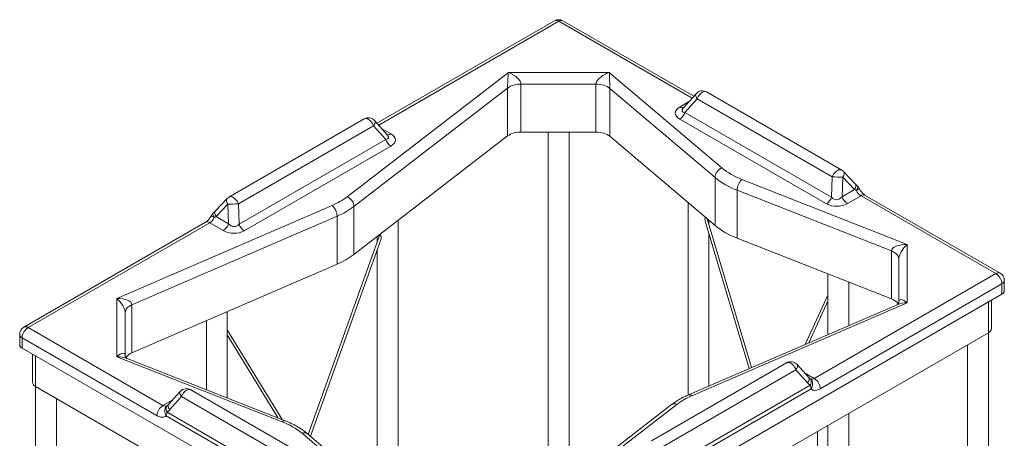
# Model space of a CAD drawing. Header units: inches. Extents: x 71 to 274, y 27 to 189.
# Tile 4 of 4: x 214 to 273, y 164 to 189. Entities that reach past the tile are written whole.
import ezdxf

# ---------------------------------------------------------------- set-up
doc = ezdxf.new("R2010")
doc.units = ezdxf.units.IN
doc.header["$MEASUREMENT"] = 0

msp = doc.modelspace()

# ---------------------------------------------------------------- linework, layer by layer
at = {"color": 7, "linetype": 'Continuous', "lineweight": 15}
for p, q in [((246.223, 189.149), (235.638, 183.039)), ((254.524, 184.646), (246.723, 189.149)), ((233.864, 178.659), (243.473, 186.069)), ((243.473, 186.069), (249.487, 186.069)), ((249.487, 186.069), (256.208, 180.376)), ((243.423, 185.141), (234.264, 178.078)), ((243.423, 182.283), (243.423, 185.141)), ((248.694, 185.372), (244.224, 185.372)), ((244.224, 185.372), (244.224, 182.514)), ((248.694, 182.514), (248.694, 185.372)), ((255.795, 179.805), (249.521, 185.12)), ((249.521, 185.12), (249.521, 182.262)), ((254.664, 184.803), (253.895, 183.941)), ((254.729, 184.493), (254, 183.676)), ((262.791, 179.839), (254.729, 184.493)), ((263.349, 180.249), (255.287, 184.904)), ((234.875, 183.296), (226.812, 178.642)), ((262.44, 178.239), (253.692, 183.29)), ((254, 183.676), (262.748, 178.625)), ((235.433, 182.885), (227.37, 178.231)), ((236.162, 182.068), (235.433, 182.885)), ((236.267, 182.334), (235.498, 183.196)), ((227.413, 177.018), (236.162, 182.068)), ((234.264, 175.22), (243.423, 182.283)), ((244.224, 182.514), (248.694, 182.514)), ((245.848, 182.514), (245.848, 160.582)), ((247.098, 161.546), (247.098, 182.514)), ((249.521, 182.262), (255.795, 176.947)), ((236.47, 181.682), (227.721, 176.632)), ((255.795, 176.947), (255.795, 179.805)), ((267.255, 175.812), (257.393, 179.692)), ((262.791, 179.839), (262.748, 178.625)), ((263.375, 178.657), (263.416, 179.816)), ((263.416, 179.816), (264.112, 179.083)), ((264.159, 179.427), (263.462, 180.161)), ((226.7, 178.553), (226.003, 177.82)), ((257.111, 179.045), (266.318, 175.423)), ((257.111, 179.045), (257.111, 176.187)), ((264.112, 179.083), (263.375, 178.657)), ((263.691, 178.249), (264.502, 178.717)), ((264.502, 178.717), (272.548, 174.072)), ((272.798, 174.097), (264.752, 178.741)), ((232.958, 178.136), (220.123, 172.589)), ((226.049, 177.475), (226.746, 178.209)), ((226.746, 178.209), (226.787, 177.05)), ((227.413, 177.018), (227.37, 178.231)), ((234.264, 178.078), (234.264, 175.22)), ((254.186, 178.31), (254.186, 166.828)), ((221.024, 172.21), (233.258, 177.497)), ((226.787, 177.05), (226.049, 177.475)), ((233.258, 174.639), (233.258, 177.497)), ((257.979, 168.468), (255.323, 177.346)), ((225.41, 177.134), (214.58, 170.882)), ((214.83, 170.857), (225.66, 177.109)), ((225.66, 177.109), (226.471, 176.641)), ((236.901, 159.945), (236.901, 177.254)), ((255.208, 177.207), (257.84, 168.408)), ((255.436, 176.969), (255.436, 177.251)), ((235.794, 176.355), (231.543, 164.484)), ((235.651, 176.29), (235.651, 175.958)), ((255.436, 167.369), (255.436, 176.446)), ((266.318, 172.565), (257.111, 176.187)), ((231.666, 164.38), (235.879, 176.149)), ((267.255, 172.34), (267.255, 175.812)), ((235.651, 175.513), (235.651, 161.004)), ((266.318, 175.423), (266.318, 172.565)), ((233.258, 174.639), (221.024, 169.352)), ((266.755, 174.946), (266.755, 172.365)), ((272.548, 174.072), (261.717, 167.82)), ((262.524, 174.058), (262.524, 170.432)), ((262.071, 167.207), (272.901, 173.46)), ((263.774, 170.972), (263.774, 173.566)), ((272.901, 173.46), (272.901, 172.847)), ((273.048, 173.051), (273.048, 173.664)), ((241.258, 154.58), (272.901, 172.847)), ((262.524, 172.796), (261.178, 169.85)), ((220.123, 172.589), (220.123, 169.117)), ((221.024, 169.352), (221.024, 172.21)), ((266.658, 172.219), (254.221, 166.844)), ((254.419, 166.793), (267.255, 172.34)), ((261.383, 169.939), (262.524, 172.435)), ((272.289, 170.806), (272.289, 172.494)), ((220.623, 169.167), (220.623, 171.748)), ((226.712, 166.654), (226.712, 171.81)), ((225.462, 171.27), (225.462, 167.146)), ((214.33, 170.449), (214.33, 169.837)), ((222.876, 166.213), (214.83, 170.857)), ((229.977, 165.369), (226.712, 170.719)), ((226.712, 170.431), (229.746, 165.46)), ((241.346, 152.794), (272.106, 170.551)), ((272.112, 142.961), (272.112, 170.554)), ((214.476, 169.633), (214.476, 170.245)), ((214.476, 170.245), (222.522, 165.6)), ((270.862, 169.833), (270.862, 142.239)), ((214.476, 169.633), (240.551, 154.58)), ((215.089, 169.279), (215.089, 167.591)), ((220.123, 169.117), (229.985, 165.237)), ((230.168, 165.294), (220.732, 169.007)), ((260.065, 168.754), (252.003, 164.1)), ((261.385, 167.873), (260.688, 168.654)), ((252.561, 163.689), (260.623, 168.343)), ((260.623, 168.343), (261.32, 167.562)), ((261.477, 167.418), (252.591, 162.289)), ((261.491, 167.779), (261.485, 167.783)), ((215.266, 167.34), (215.266, 139.746)), ((240.463, 152.794), (215.272, 167.336)), ((223.905, 167.047), (223.208, 166.266)), ((232.59, 162.492), (224.528, 167.147)), ((252.637, 162.062), (261.522, 167.192)), ((216.516, 139.025), (216.516, 166.618)), ((223.273, 165.955), (223.97, 166.736)), ((223.97, 166.736), (232.032, 162.082)), ((253.514, 166.27), (243.905, 158.86)), ((253.208, 166.258), (243.943, 159.113)), ((223.071, 165.585), (231.957, 160.455)), ((232.002, 160.682), (223.116, 165.811)), ((263.774, 146.836), (263.774, 165.741)), ((262.524, 165.019), (262.524, 146.836)), ((237.89, 158.86), (231.169, 164.554)), ((237.864, 159.129), (231.493, 164.527)), ((261.915, 137.075), (261.915, 164.668))]:
    msp.add_line(p, q, dxfattribs=at)
at = {"color": 8, "linetype": 'Continuous', "lineweight": 15}
for p, q in [((246.473, 189.124), (235.738, 182.927)), ((254.424, 184.534), (246.473, 189.124)), ((253.708, 184.012), (254.223, 184.309)), ((235.939, 182.702), (236.454, 182.404)), ((272.106, 172.388), (272.106, 170.551)), ((215.272, 167.336), (215.272, 169.173)), ((261.717, 167.82), (261.13, 168.159)), ((223.464, 166.552), (222.876, 166.213))]:
    msp.add_line(p, q, dxfattribs=at)
at = {"color": 7, "linetype": 'Continuous', "lineweight": 15, "flags": 128}
for points in [[(249.521, 185.12), (249.446, 185.175), (249.361, 185.225), (249.265, 185.269), (249.162, 185.305), (249.051, 185.334), (248.935, 185.355), (248.816, 185.368), (248.694, 185.372)], [(249.521, 182.262), (249.446, 182.317), (249.361, 182.367), (249.265, 182.411), (249.162, 182.447), (249.051, 182.476), (248.935, 182.497), (248.816, 182.51), (248.694, 182.514)], [(266.318, 175.423), (266.414, 175.38), (266.5, 175.331), (266.575, 175.276), (266.639, 175.216), (266.689, 175.152), (266.725, 175.085), (266.747, 175.016), (266.755, 174.946)], [(221.024, 172.21), (220.935, 172.167), (220.856, 172.118), (220.786, 172.064), (220.729, 172.006), (220.683, 171.945), (220.65, 171.88), (220.63, 171.814), (220.623, 171.748)], [(261.522, 167.192), (261.575, 167.156), (261.634, 167.13), (261.698, 167.115), (261.767, 167.111), (261.84, 167.119), (261.915, 167.138), (261.993, 167.167), (262.071, 167.207)], [(222.522, 165.6), (222.601, 165.56), (222.678, 165.53), (222.753, 165.512), (222.826, 165.504), (222.895, 165.508), (222.959, 165.522), (223.018, 165.548), (223.071, 165.585)]]:
    msp.add_lwpolyline(points, dxfattribs=at)
at = {"color": 8, "linetype": 'Continuous', "lineweight": 15, "flags": 128}
for points in [[(254.729, 184.493), (254.691, 184.554), (254.662, 184.614), (254.644, 184.669), (254.637, 184.719), (254.642, 184.761), (254.658, 184.795), (254.664, 184.803)], [(254.729, 184.493), (254.764, 184.572), (254.808, 184.649), (254.859, 184.72), (254.915, 184.783), (254.975, 184.837), (255.037, 184.879), (255.099, 184.908), (255.159, 184.924), (255.216, 184.926), (255.266, 184.914), (255.287, 184.904)], [(234.875, 183.296), (234.895, 183.306), (234.946, 183.319), (235.002, 183.317), (235.063, 183.301), (235.125, 183.271), (235.187, 183.229), (235.247, 183.176), (235.303, 183.113), (235.354, 183.042), (235.397, 182.965), (235.433, 182.885)], [(235.498, 183.196), (235.504, 183.188), (235.52, 183.154), (235.524, 183.111), (235.518, 183.062), (235.5, 183.006), (235.471, 182.947), (235.433, 182.885)], [(262.791, 179.839), (262.827, 179.918), (262.87, 179.995), (262.921, 180.066), (262.977, 180.129), (263.037, 180.182), (263.099, 180.225), (263.162, 180.254), (263.222, 180.27), (263.278, 180.272), (263.329, 180.259), (263.349, 180.249)], [(263.416, 179.816), (263.452, 179.881), (263.479, 179.945), (263.495, 180.004), (263.499, 180.058), (263.493, 180.106), (263.475, 180.145), (263.462, 180.161)], [(264.112, 179.083), (264.149, 179.148), (264.176, 179.211), (264.191, 179.271), (264.196, 179.325), (264.189, 179.372), (264.171, 179.411), (264.159, 179.427)], [(264.227, 179.026), (264.261, 179.082), (264.287, 179.134), (264.304, 179.181), (264.313, 179.221), (264.313, 179.255), (264.304, 179.28), (264.297, 179.29)], [(264.227, 179.026), (264.285, 179.06), (264.332, 179.089), (264.367, 179.114), (264.391, 179.134), (264.4, 179.147), (264.4, 179.15)], [(226.746, 178.209), (226.709, 178.274), (226.683, 178.337), (226.667, 178.397), (226.662, 178.451), (226.669, 178.498), (226.687, 178.538), (226.7, 178.553)], [(226.812, 178.642), (226.833, 178.652), (226.884, 178.664), (226.94, 178.663), (227, 178.647), (227.062, 178.617), (227.124, 178.575), (227.184, 178.522), (227.241, 178.458), (227.292, 178.387), (227.335, 178.311), (227.37, 178.231)], [(225.761, 177.543), (225.761, 177.539), (225.771, 177.526), (225.794, 177.507), (225.83, 177.482), (225.877, 177.452), (225.934, 177.418)], [(225.934, 177.418), (225.901, 177.474), (225.875, 177.526), (225.858, 177.573), (225.849, 177.614), (225.849, 177.648), (225.857, 177.673), (225.865, 177.683)], [(226.003, 177.82), (225.99, 177.804), (225.972, 177.765), (225.966, 177.717), (225.97, 177.663), (225.986, 177.604), (226.013, 177.54), (226.049, 177.475)], [(260.623, 168.343), (260.588, 168.423), (260.545, 168.499), (260.494, 168.57), (260.437, 168.634), (260.377, 168.687), (260.315, 168.729), (260.253, 168.759), (260.193, 168.775), (260.137, 168.776), (260.086, 168.764), (260.065, 168.754)], [(260.688, 168.654), (260.695, 168.646), (260.71, 168.612), (260.715, 168.569), (260.708, 168.519), (260.69, 168.464), (260.662, 168.405), (260.623, 168.343)], [(261.32, 167.562), (261.359, 167.624), (261.387, 167.683), (261.405, 167.739), (261.412, 167.788), (261.407, 167.831), (261.391, 167.865), (261.385, 167.873)], [(261.466, 167.799), (261.477, 167.79), (261.502, 167.757), (261.52, 167.716), (261.529, 167.667), (261.529, 167.611), (261.52, 167.55), (261.503, 167.486), (261.477, 167.418)], [(261.522, 167.192), (261.565, 167.267), (261.595, 167.347), (261.612, 167.427), (261.616, 167.507), (261.606, 167.584), (261.583, 167.654), (261.548, 167.717), (261.5, 167.77), (261.491, 167.779)], [(223.905, 167.047), (223.899, 167.039), (223.883, 167.004), (223.878, 166.962), (223.885, 166.912), (223.903, 166.857), (223.931, 166.798), (223.97, 166.736)], [(224.528, 167.147), (224.507, 167.157), (224.456, 167.169), (224.4, 167.167), (224.34, 167.151), (224.278, 167.122), (224.216, 167.08), (224.156, 167.026), (224.1, 166.963), (224.049, 166.892), (224.005, 166.816), (223.97, 166.736)], [(223.102, 166.171), (223.093, 166.163), (223.046, 166.11), (223.01, 166.047), (222.987, 165.976), (222.977, 165.9), (222.981, 165.82), (222.998, 165.739), (223.029, 165.66), (223.071, 165.585)], [(223.128, 166.191), (223.117, 166.182), (223.091, 166.15), (223.073, 166.109), (223.064, 166.06), (223.064, 166.004), (223.073, 165.943), (223.091, 165.878), (223.116, 165.811)], [(223.208, 166.266), (223.202, 166.258), (223.186, 166.223), (223.181, 166.181), (223.188, 166.131), (223.206, 166.076), (223.235, 166.017), (223.273, 165.955)], [(229.985, 165.237), (230.034, 165.273), (230.081, 165.294), (230.126, 165.302), (230.166, 165.295), (230.168, 165.294)]]:
    msp.add_lwpolyline(points, dxfattribs=at)
at = {"color": 7, "linetype": 'Continuous', "lineweight": 15}
for centre, radius, start, end in [((246.473, 188.716), 0.5, 60.00269, 119.99731), ((244.178, 184.029), 1.344, 88.0549, 124.18009), ((255.037, 184.471), 0.5, 60.00269, 138.25987), ((235.125, 182.863), 0.5, 41.74013, 119.99731), ((253.277, 183.937), 0.769, 302.66032, 340.13876), ((236.885, 182.33), 0.769, 199.86124, 237.33968), ((244.178, 181.171), 1.344, 88.0549, 124.18009), ((256.459, 179.759), 0.666, 112.14434, 176.05872), ((258.884, 183.644), 4.224, 230.68667, 249.31871), ((258.769, 183.436), 4.694, 230.68659, 249.31879), ((258.042, 179.024), 0.932, 134.22496, 178.72465), ((262.567, 164.765), 15.075, 86.77239, 89.14718), ((263.099, 179.816), 0.5, 43.52451, 60.00269), ((263.953, 178.926), 0.5, 26.59829, 46.63277), ((227.062, 178.209), 0.5, 119.99731, 136.47549), ((231.312, 182.035), 4.232, 292.90054, 307.09408), ((233.581, 178.036), 0.684, 3.50317, 65.60198), ((262.025, 178.886), 0.769, 302.66032, 340.13876), ((264.11, 178.899), 0.774, 198.27118, 237.25193), ((264.898, 179.345), 0.743, 205.44329, 237.74451), ((227.595, 163.153), 15.08, 90.85323, 93.2272), ((232.378, 177.475), 0.88, 1.46259, 48.76011), ((231.428, 181.829), 4.702, 292.90047, 307.09416), ((225.264, 177.737), 0.743, 302.25529, 334.55709), ((226.209, 177.319), 0.5, 133.36723, 153.40171), ((226.052, 177.292), 0.774, 302.74817, 341.72872), ((228.136, 177.279), 0.769, 199.86124, 237.33968), ((258.769, 180.578), 4.694, 230.68659, 249.31879), ((231.428, 178.971), 4.702, 292.90047, 307.09416), ((272.137, 173.426), 0.765, 2.47645, 57.52355), ((272.548, 173.664), 0.5, 0, 60.00269), ((272.804, 173.072), 0.245, 293.46193, 355.21797), ((266.092, 171.871), 0.73, 32.1438, 71.95044), ((214.83, 170.449), 0.5, 119.99731, 180), ((215.241, 170.212), 0.765, 122.47657, 177.52343), ((271.979, 170.835), 0.312, 294.07572, 354.60436), ((214.58, 169.861), 0.251, 185.65334, 245.66589), ((221.265, 168.694), 0.7, 110.14386, 148.6339), ((260.315, 168.321), 0.5, 41.74013, 119.99731), ((215.406, 167.626), 0.319, 186.18667, 245.13255), ((261.169, 167.396), 0.5, 49.88496, 53.71818), ((260.875, 167.18), 0.647, 1.07126, 21.61194), ((261.307, 167.174), 0.765, 2.47645, 57.52355), ((224.278, 166.714), 0.5, 60.00269, 138.25987), ((256.066, 162.894), 4.232, 112.90046, 127.09416), ((223.287, 165.567), 0.765, 122.47657, 177.52343), ((223.424, 165.789), 0.5, 126.28182, 130.11504), ((223.718, 165.573), 0.647, 158.38693, 178.92915), ((228.493, 161.285), 4.224, 50.68669, 69.31869)]:
    msp.add_arc(centre, radius, start, end, dxfattribs=at)
at = {"color": 8, "linetype": 'Continuous', "lineweight": 15}
for centre, radius, start, end in [((246.327, 188.928), 0.245, 53.46914, 115.21978), ((246.619, 188.928), 0.245, 64.78022, 126.53086), ((253.861, 184.236), 0.272, 235.73225, 282.87525), ((236.301, 182.629), 0.272, 257.12513, 304.26737), ((264.647, 178.52), 0.245, 64.78022, 126.53086), ((225.514, 176.913), 0.245, 53.46914, 115.21978), ((272.693, 173.875), 0.245, 64.78022, 126.53086), ((272.804, 173.684), 0.245, 293.46193, 355.21797), ((214.684, 170.661), 0.245, 53.46914, 115.21978), ((214.58, 170.474), 0.251, 185.65334, 245.66589), ((261.57, 168.022), 0.25, 248.12462, 306.02273), ((254.277, 166.652), 0.2, 44.86815, 106.45233), ((223.023, 166.415), 0.25, 233.97717, 291.87547), ((253.371, 166.008), 0.298, 61.4578, 123.16485), ((231.309, 164.277), 0.31, 53.75567, 116.77849)]:
    msp.add_arc(centre, radius, start, end, dxfattribs=at)
at = {"color": 7, "linetype": 'Continuous', "lineweight": 15}
for centre, major_axis, ratio, start_param, end_param in [((243.473, 185.661), (0.039, 0.661), 0.046263, 0.9079, 2.478696), ((243.473, 185.661), (0.731, -0.373), 0.454529, 0.228059, 1.798856), ((249.487, 185.661), (0.777, 0.365), 0.439577, 1.36686, 2.937657), ((249.487, 185.661), (-0.027, 0.678), 0.029633, 3.787048, 5.357845), ((254.676, 183.658), (1.251, 0.019), 0.461742, 2.449173, 3.798922), ((235.485, 182.051), (1.251, -0.019), 0.461742, 5.625856, 6.975605), ((263.078, 179.216), (0.071, 0.735), 0.675469, 2.566195, 3.915944), ((264.251, 178.98), (0.532, -0.27), 0.050628, 1.640309, 1.859472), ((263.078, 178.808), (1.001, 0.04), 0.720554, 3.99266, 5.342409), ((225.911, 177.373), (0.532, 0.27), 0.050628, 1.282121, 1.501283), ((227.083, 177.609), (-0.071, 0.735), 0.675469, 2.367241, 3.71699), ((227.083, 177.2), (1.001, -0.04), 0.720554, 4.082369, 5.432118), ((267.255, 175.404), (0.937, -0.024), 0.43556, 1.581854, 3.15265), ((267.255, 175.404), (0.45, 0.59), 0.370781, 1.117704, 2.6885), ((220.123, 172.181), (0.901, 0.036), 0.452696, 6.265045, 7.835841), ((220.123, 172.181), (-0.448, 0.569), 0.388664, 3.600085, 5.170881), ((267.255, 171.932), (-0.448, 0.569), 0.388664, 5.170881, 6.741677), ((220.123, 168.709), (0.45, 0.59), 0.370781, 5.830093, 7.400889), ((261.775, 168.395), (-0.225, 1.112), 0.700984, 2.265299, 2.484462), ((222.819, 166.788), (0.225, 1.112), 0.700984, 3.798723, 4.017886)]:
    msp.add_ellipse(centre, major_axis=major_axis, ratio=ratio, start_param=start_param, end_param=end_param, dxfattribs=at)
at = {"color": 8, "linetype": 'Continuous', "lineweight": 15}
for centre, major_axis, ratio, start_param, end_param in [((254.676, 184.066), (0.846, 0.295), 0.31531, 2.624793, 3.684057), ((235.485, 182.459), (0.846, -0.295), 0.31531, 5.740721, 6.799985), ((267.255, 171.932), (0.901, 0.036), 0.452696, 1.552656, 2.276083), ((220.123, 168.709), (0.937, -0.024), 0.43556, 0.874147, 1.581854)]:
    msp.add_ellipse(centre, major_axis=major_axis, ratio=ratio, start_param=start_param, end_param=end_param, dxfattribs=at)
at = {"color": 7, "linetype": 'Continuous', "lineweight": 15}
for points, knots in [([(264.296, 179.29), (264.284, 179.301), (264.248, 179.336), (264.202, 179.382), (264.17, 179.416), (264.159, 179.427)], [0, 0, 0, 0, 0.247534, 0.742927, 1, 1, 1, 1]), ([(264.752, 178.741), (264.745, 178.745), (264.726, 178.757), (264.69, 178.782), (264.644, 178.821), (264.596, 178.868), (264.547, 178.923), (264.499, 178.985), (264.453, 179.053), (264.421, 179.109), (264.404, 179.142), (264.4, 179.15)], [0, 0, 0, 0, 0.065018, 0.18503, 0.307301, 0.432536, 0.560473, 0.690613, 0.822325, 0.95491, 1, 1, 1, 1]), ([(225.761, 177.543), (225.755, 177.531), (225.736, 177.494), (225.701, 177.434), (225.655, 177.366), (225.606, 177.304), (225.555, 177.249), (225.506, 177.203), (225.461, 177.167), (225.429, 177.145), (225.414, 177.136), (225.41, 177.134)], [0, 0, 0, 0, 0.066728, 0.19943, 0.332131, 0.463991, 0.594351, 0.722641, 0.848474, 0.962814, 1, 1, 1, 1]), ([(226.003, 177.82), (225.992, 177.808), (225.96, 177.775), (225.914, 177.729), (225.878, 177.694), (225.865, 177.683)], [0, 0, 0, 0, 0.252397, 0.746624, 1, 1, 1, 1]), ([(255.221, 177.433), (255.217, 177.421), (255.2, 177.378), (255.196, 177.315), (255.197, 177.251), (255.206, 177.22), (255.21, 177.208)], [0, 0, 0, 0, 0.1378793, 0.5199531, 0.8058237, 1, 1, 1, 1]), ([(235.879, 176.149), (235.879, 176.149), (235.89, 176.169), (235.893, 176.221), (235.887, 176.282), (235.874, 176.325), (235.862, 176.349), (235.849, 176.367), (235.838, 176.378), (235.827, 176.383), (235.817, 176.384), (235.805, 176.378), (235.797, 176.367), (235.795, 176.357), (235.795, 176.355)], [0, 0, 0, 0, 0.000365, 0.270943, 0.491701, 0.574957, 0.65874, 0.70325, 0.748175, 0.786973, 0.822052, 0.878812, 0.974972, 1, 1, 1, 1]), ([(266.755, 172.365), (266.755, 172.365), (266.755, 172.364), (266.754, 172.353), (266.748, 172.329), (266.733, 172.295), (266.709, 172.26), (266.684, 172.235), (266.667, 172.223), (266.658, 172.218), (266.659, 172.219), (266.66, 172.219)], [0, 0, 0, 0, 0.045337, 0.149372, 0.266573, 0.406944, 0.581107, 0.726473, 0.852731, 0.966997, 1, 1, 1, 1]), ([(220.732, 169.007), (220.732, 169.007), (220.734, 169.006), (220.727, 169.009), (220.712, 169.018), (220.688, 169.037), (220.661, 169.068), (220.639, 169.107), (220.627, 169.14), (220.623, 169.16), (220.623, 169.166), (220.623, 169.167), (220.623, 169.167)], [0, 0, 0, 0, 0.003357, 0.112695, 0.228591, 0.354891, 0.496784, 0.660486, 0.789953, 0.896127, 0.987121, 1, 1, 1, 1]), ([(261.465, 167.799), (261.458, 167.804), (261.438, 167.82), (261.411, 167.845), (261.391, 167.867), (261.385, 167.873)], [0, 0, 0, 0, 0.244327, 0.792286, 1, 1, 1, 1]), ([(254.221, 166.844), (254.185, 166.828), (254.08, 166.782), (253.913, 166.701), (253.722, 166.599), (253.54, 166.49), (253.367, 166.377), (253.261, 166.297), (253.208, 166.258)], [0, 0, 0, 0, 0.096366, 0.277914, 0.45971, 0.641692, 0.823788, 1, 1, 1, 1]), ([(223.208, 166.266), (223.201, 166.258), (223.18, 166.235), (223.153, 166.21), (223.134, 166.196), (223.128, 166.192)], [0, 0, 0, 0, 0.255848, 0.802252, 1, 1, 1, 1]), ([(231.493, 164.527), (231.465, 164.55), (231.387, 164.614), (231.251, 164.717), (231.081, 164.833), (230.902, 164.943), (230.715, 165.047), (230.519, 165.144), (230.337, 165.226), (230.217, 165.275), (230.168, 165.294)], [0, 0, 0, 0, 0.074455, 0.212142, 0.350018, 0.488139, 0.626375, 0.764606, 0.902762, 1, 1, 1, 1])]:
    msp.add_open_spline(points, degree=3, knots=knots, dxfattribs=at)

doc.saveas('drawing.dxf')
